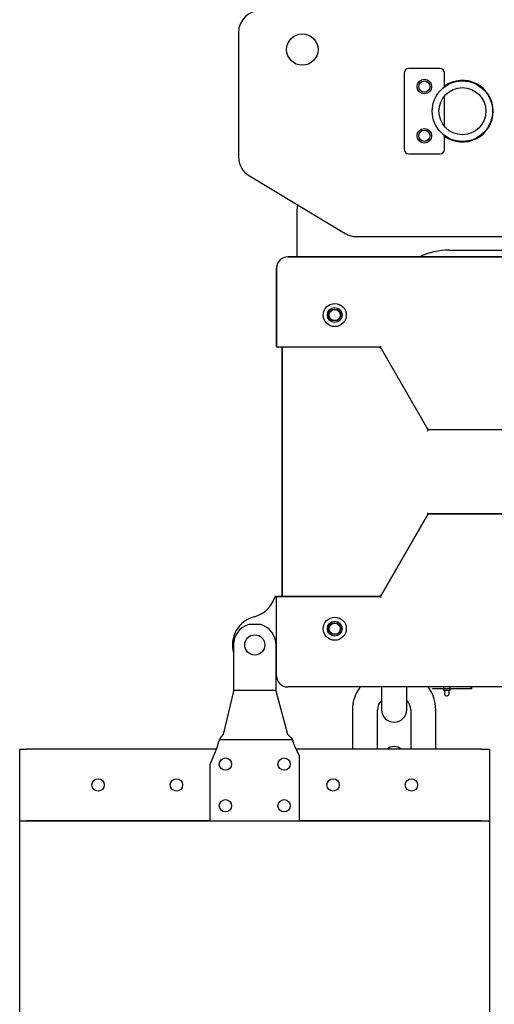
# Model space of a CAD drawing. Header units: millimetres. Extents: x 4495 to 7924, y 3906 to 6331.
# Tile 4 of 40: x 5264 to 5476, y 5361 to 5801. Entities that reach past the tile are written whole.
import ezdxf

# ---------------------------------------------------------------- set-up
doc = ezdxf.new("R2010")
doc.units = ezdxf.units.MM
doc.dimstyles.get("Standard").update_dxf_attribs({"dimtxt": 20, "dimasz": 10, "dimexe": 10, "dimexo": 10, "dimgap": 10, "dimtad": 0, "dimtih": 1, "dimtoh": 1, "dimdsep": 46, "dimtxsty": 'Standard', "dimcen": 0.09, "dimadec": 0, "dimazin": 0, "dimtfac": 1, "dimtofl": 0, "dimtmove": 0, "dimatfit": 3, "dimfxl": 0, "dimtolj": 1, "dimtzin": 0, "dimarcsym": 0})

# ---------------------------------------------------------------- blocks, each defined once
blk = doc.blocks.new('*D15')
at = {"color": 0, "lineweight": -2}
for p, q in [((5688.4, 5532.92), (5688.4, 4892.35)), ((5264.28, 5040.05), (5264.28, 4892.35)), ((5274.28, 4902.35), (5439.67, 4902.35)), ((5678.4, 4902.35), (5513.01, 4902.35))]:
    blk.add_line(p, q, dxfattribs=at)
at = {"color": 0, "lineweight": 18}
for points in [[(5274.28, 4904.02), (5274.28, 4900.69), (5264.28, 4902.35)], [(5678.4, 4904.02), (5678.4, 4900.69), (5688.4, 4902.35)]]:
    blk.add_solid(points, dxfattribs=at)
at = {"layer": 'Defpoints', "color": 0, "lineweight": 18}
for p in [(5688.4, 5542.92), (5264.28, 5050.05), (5688.4, 4902.35)]:
    blk.add_point(p, dxfattribs=at)
at = {"color": 0, "lineweight": 18, "insert": (5476.34, 4902.35), "char_height": 20, "attachment_point": 5}
blk.add_mtext('\\A1;425', dxfattribs=at)

msp = doc.modelspace()

# ---------------------------------------------------------------- linework, layer by layer
for p, q in [((5362.035, 5794.804), (5362.035, 5739.466)), ((5436.035, 5776.804), (5436.035, 5742.804)), ((5452.035, 5778.804), (5438.035, 5778.804)), ((5454.035, 5770.679), (5454.035, 5776.804)), ((5454.035, 5753.004), (5454.035, 5766.605)), ((5454.035, 5742.804), (5454.035, 5748.93)), ((5438.035, 5740.804), (5452.035, 5740.804)), ((5366.89, 5730.891), (5409.66, 5705.229)), ((5388.035, 5713.394), (5388.035, 5694.806)), ((5414.805, 5703.804), (5709.265, 5703.804)), ((5456.035, 5697.804), (5556.535, 5697.804)), ((5384.035, 5694.807), (5413.785, 5694.807)), ((5625.207, 5694.804), (5384.035, 5694.804)), ((5384.035, 5694.804), (5625.207, 5694.804)), ((5413.785, 5694.807), (5413.785, 5694.804)), ((5416.285, 5694.807), (5413.785, 5694.807)), ((5416.285, 5694.804), (5416.285, 5694.807)), ((5416.287, 5694.807), (5418.788, 5694.807)), ((5418.785, 5694.807), (5418.785, 5694.804)), ((5421.285, 5694.807), (5418.785, 5694.807)), ((5421.285, 5694.804), (5421.285, 5694.807)), ((5421.286, 5694.807), (5423.787, 5694.807)), ((5423.785, 5694.807), (5423.785, 5694.804)), ((5426.285, 5694.807), (5423.785, 5694.807)), ((5426.285, 5694.804), (5426.285, 5694.807)), ((5426.285, 5694.807), (5428.786, 5694.807)), ((5428.785, 5694.807), (5428.785, 5694.804)), ((5431.285, 5694.807), (5428.785, 5694.807)), ((5431.285, 5694.804), (5431.285, 5694.807)), ((5431.288, 5694.807), (5433.786, 5694.807)), ((5433.785, 5694.807), (5433.785, 5694.804)), ((5436.285, 5694.807), (5433.785, 5694.807)), ((5436.285, 5694.804), (5436.285, 5694.807)), ((5436.287, 5694.807), (5438.785, 5694.807)), ((5438.785, 5694.807), (5438.785, 5694.804)), ((5441.285, 5694.807), (5438.785, 5694.807)), ((5441.285, 5694.804), (5441.285, 5694.807)), ((5441.286, 5694.807), (5443.787, 5694.807)), ((5443.785, 5694.807), (5443.785, 5694.804)), ((5446.285, 5694.807), (5443.785, 5694.807)), ((5446.285, 5694.804), (5446.285, 5694.807)), ((5446.286, 5694.807), (5448.787, 5694.807)), ((5448.785, 5694.807), (5448.785, 5694.804)), ((5451.285, 5694.807), (5448.785, 5694.807)), ((5451.285, 5694.804), (5451.285, 5694.807)), ((5451.288, 5694.807), (5453.786, 5694.807)), ((5453.785, 5694.807), (5453.785, 5694.804)), ((5456.285, 5694.807), (5453.785, 5694.807)), ((5456.285, 5694.804), (5456.285, 5694.807)), ((5456.287, 5694.807), (5458.785, 5694.807)), ((5458.785, 5694.807), (5458.785, 5694.804)), ((5461.285, 5694.807), (5458.785, 5694.807)), ((5461.285, 5694.804), (5461.285, 5694.807)), ((5461.286, 5694.807), (5463.788, 5694.807)), ((5463.785, 5694.807), (5463.785, 5694.804)), ((5466.285, 5694.807), (5463.785, 5694.807)), ((5466.285, 5694.804), (5466.285, 5694.807)), ((5466.286, 5694.807), (5468.787, 5694.807)), ((5468.785, 5694.807), (5468.785, 5694.804)), ((5471.285, 5694.807), (5468.785, 5694.807)), ((5471.285, 5694.804), (5471.285, 5694.807)), ((5471.285, 5694.807), (5473.786, 5694.807)), ((5473.785, 5694.807), (5473.785, 5694.804)), ((5476.285, 5694.807), (5473.785, 5694.807)), ((5476.285, 5694.804), (5476.285, 5694.807)), ((5379.035, 5689.804), (5379.035, 5689.807)), ((5379.035, 5689.804), (5379.035, 5654.986)), ((5379.035, 5654.986), (5379.035, 5689.804)), ((5379.035, 5654.986), (5379.035, 5654.486)), ((5379.535, 5654.486), (5379.035, 5654.486)), ((5425.52, 5654.486), (5379.535, 5654.486)), ((5381.535, 5653.986), (5381.535, 5543.623)), ((5381.535, 5543.623), (5381.535, 5653.986)), ((5425.52, 5654.486), (5382.035, 5654.486)), ((5425.231, 5653.986), (5425.52, 5654.486)), ((5425.52, 5654.486), (5425.809, 5654.986)), ((5446.796, 5617.54), (5425.52, 5654.486)), ((5446.796, 5617.54), (5425.52, 5654.486)), ((5446.507, 5617.04), (5446.796, 5617.54)), ((5446.796, 5617.54), (5447.085, 5618.04)), ((5496.7, 5617.54), (5446.796, 5617.54)), ((5496.7, 5617.54), (5446.796, 5617.54)), ((5425.52, 5543.123), (5446.796, 5580.069)), ((5446.796, 5580.069), (5425.52, 5543.123)), ((5425.52, 5543.123), (5446.796, 5580.069)), ((5446.796, 5580.069), (5446.507, 5580.569)), ((5446.796, 5580.069), (5496.7, 5580.069)), ((5496.7, 5580.069), (5446.796, 5580.069)), ((5446.796, 5580.069), (5496.7, 5580.069)), ((5447.085, 5579.569), (5446.796, 5580.069)), ((5379.035, 5543.123), (5378.411, 5543.123)), ((5379.035, 5543.123), (5379.535, 5543.123)), ((5379.035, 5542.622), (5379.035, 5543.123)), ((5379.035, 5507.804), (5379.035, 5542.623)), ((5425.52, 5543.123), (5379.535, 5543.123)), ((5379.535, 5543.123), (5425.52, 5543.123)), ((5382.035, 5543.123), (5425.52, 5543.123)), ((5425.52, 5543.123), (5425.231, 5543.623)), ((5425.809, 5542.623), (5425.52, 5543.123)), ((5371.936, 5530.677), (5366.634, 5530.677)), ((5359.785, 5521.554), (5359.785, 5501.925)), ((5378.785, 5501.925), (5378.785, 5521.554)), ((5625.207, 5502.804), (5384.035, 5502.804)), ((5425.935, 5502.807), (5425.935, 5492.66)), ((5437.135, 5492.66), (5437.135, 5502.804)), ((5453.525, 5502.804), (5453.525, 5502.104)), ((5456.525, 5502.104), (5456.525, 5502.804)), ((5465.9, 5502.104), (5465.9, 5502.804)), ((5466.1, 5502.804), (5466.1, 5501.904)), ((5359.785, 5500.976), (5355.225, 5481.513)), ((5359.785, 5501.925), (5359.785, 5500.998)), ((5378.785, 5501.25), (5359.785, 5501.25)), ((5359.785, 5500.976), (5359.785, 5500.998)), ((5378.785, 5500.998), (5378.785, 5501.925)), ((5378.785, 5500.976), (5378.785, 5500.998)), ((5384.109, 5481.513), (5378.785, 5500.976)), ((5448.7, 5501.904), (5448.7, 5502.104)), ((5448.7, 5502.104), (5465.9, 5502.104)), ((5466.1, 5501.904), (5448.7, 5501.904)), ((5453.525, 5501.904), (5453.525, 5501.404)), ((5453.525, 5501.404), (5456.525, 5501.404)), ((5453.975, 5501.404), (5453.975, 5499.704)), ((5454.775, 5498.904), (5455.275, 5498.904)), ((5456.075, 5499.704), (5456.075, 5501.404)), ((5456.525, 5501.404), (5456.525, 5501.904)), ((5412.935, 5492.66), (5412.935, 5475.054)), ((5424.135, 5475.054), (5424.135, 5492.66)), ((5438.935, 5492.66), (5438.935, 5475.054)), ((5450.135, 5475.054), (5450.135, 5492.66)), ((5352.597, 5476.437), (5349.285, 5468.054)), ((5386.165, 5479.14), (5353.463, 5479.14)), ((5389.285, 5471.864), (5387.176, 5476.437)), ((5264.285, 5475.054), (5267.285, 5475.054)), ((5264.285, 5443.054), (5264.285, 5475.054)), ((5267.385, 5475.054), (5267.285, 5475.054)), ((5352.051, 5475.054), (5267.385, 5475.054)), ((5470.285, 5475.054), (5387.812, 5475.054)), ((5389.285, 5443.054), (5389.285, 5471.864)), ((5470.285, 5475.054), (5474.285, 5475.054)), ((5474.285, 5443.054), (5474.285, 5475.054)), ((5474.285, 5443.054), (5474.285, 5475.054)), ((5349.285, 5468.054), (5349.285, 5443.054)), ((5264.285, 5443.054), (5349.286, 5443.054)), ((5264.285, 5050.054), (5264.285, 5443.054)), ((5264.285, 5443.054), (5267.285, 5443.054)), ((5349.287, 5443.054), (5267.385, 5443.054)), ((5349.285, 5443.054), (5389.285, 5443.054)), ((5470.285, 5443.054), (5389.283, 5443.054)), ((5389.284, 5443.054), (5474.285, 5443.054)), ((5474.285, 5050.054), (5474.285, 5443.054))]:
    msp.add_line(p, q)
for centre, radius in [((5390.535, 5787.304), 7), ((5445.035, 5770.804), 3.25), ((5445.035, 5770.804), 2.5), ((5462.035, 5759.804), 13.5), ((5462.035, 5759.804), 10.5), ((5445.035, 5748.804), 3.25), ((5445.035, 5748.804), 2.5), ((5405.035, 5668.804), 5.15), ((5405.035, 5668.804), 5.15), ((5405.035, 5668.804), 3.3), ((5405.035, 5668.807), 2.65), ((5405.035, 5668.807), 2.65), ((5405.035, 5668.807), 2.5), ((5405.035, 5528.804), 5.15), ((5405.035, 5528.804), 5.15), ((5405.035, 5528.804), 3.3), ((5405.035, 5528.807), 2.65), ((5405.035, 5528.807), 2.65), ((5405.035, 5528.807), 2.5), ((5369.285, 5521.554), 4.5), ((5356.189, 5468.348), 2.75), ((5382.381, 5468.348), 2.75), ((5299.285, 5459.054), 2.75), ((5334.285, 5459.054), 2.75), ((5404.285, 5459.054), 2.75), ((5439.285, 5459.054), 2.75), ((5356.189, 5449.761), 2.75), ((5382.381, 5449.761), 2.75)]:
    msp.add_circle(centre, radius)
for centre, radius, start, end in [((5372.035, 5794.804), 10, 90, 180), ((5438.035, 5776.804), 2, 90, 180), ((5452.035, 5776.804), 2, 0, 90), ((5462.035, 5759.804), 13.75, 0, 125.58375), ((5462.035, 5759.804), 13.75, 234.41625, 0), ((5438.035, 5742.804), 2, 180, 270), ((5452.035, 5742.804), 2, 270, 0), ((5372.035, 5739.466), 10, 180, 239.03624), ((5418.035, 5713.394), 30, 171.18323, 180), ((5414.805, 5713.804), 10, 239.03624, 270), ((5456.035, 5667.804), 30, 90, 115.84266), ((5384.035, 5689.807), 5, 90, 180), ((5384.035, 5689.804), 5, 90, 180), ((5384.035, 5689.804), 5, 90, 180), ((5379.535, 5654.986), 0.5, 180, 270), ((5381.035, 5653.986), 0.5, 0, 90), ((5365.535, 5547.18), 13.5, 284.75682, 342.50799), ((5379.535, 5542.623), 0.5, 90, 180), ((5381.035, 5543.623), 0.5, 270, 0), ((5372.285, 5521.554), 13, 104.75682, 195.94109), ((5369.285, 5521.554), 9.5, 106.20648, 180), ((5369.285, 5521.554), 9.5, 0, 73.79352), ((5372.256, 5495.054), 13.5, 59.85565, 61.07533), ((5384.035, 5507.804), 5, 180, 270), ((5384.035, 5507.804), 5, 180, 270), ((5429.735, 5492.66), 16.8, 142.84266, 180), ((5433.335, 5492.66), 16.8, 0, 37.1475), ((5454.775, 5499.704), 0.8, 180, 270), ((5455.275, 5499.704), 0.8, 270, 0), ((5429.735, 5492.66), 5.6, 132.73312, 180), ((5433.335, 5492.66), 5.6, 0, 47.26688), ((5431.535, 5492.66), 5.6, 180, 270), ((5431.535, 5492.66), 5.6, 270, 0), ((5431.535, 5470.56), 5.6, 90, 126.61734), ((5431.535, 5470.56), 5.6, 53.38266, 90)]:
    msp.add_arc(centre, radius, start, end)
for points, knots in [([(5354.016, 5480.148), (5354.042, 5480.177), (5354.069, 5480.205), (5354.121, 5480.261), (5354.199, 5480.346), (5354.277, 5480.431), (5354.432, 5480.602), (5354.533, 5480.715), (5354.836, 5481.056), (5355.032, 5481.284), (5355.225, 5481.513)], [0, 0, 0, 0, 0.0625, 0.0625, 0.125, 0.25, 0.25, 0.5, 0.5, 1, 1, 1, 1]), ([(5385.519, 5480.148), (5385.489, 5480.177), (5385.458, 5480.205), (5385.397, 5480.261), (5385.306, 5480.346), (5385.215, 5480.431), (5385.035, 5480.601), (5384.916, 5480.715), (5384.563, 5481.056), (5384.333, 5481.284), (5384.109, 5481.513)], [0, 0, 0, 0, 0.0625, 0.0625, 0.125, 0.25, 0.25, 0.5, 0.5, 1, 1, 1, 1]), ([(5352.597, 5476.437), (5352.633, 5476.539), (5352.668, 5476.642), (5352.721, 5476.795), (5352.739, 5476.847), (5352.774, 5476.949), (5352.791, 5477), (5352.878, 5477.253), (5352.944, 5477.454), (5353.024, 5477.701), (5353.04, 5477.75), (5353.071, 5477.848), (5353.086, 5477.897), (5353.132, 5478.042), (5353.161, 5478.137), (5353.203, 5478.277), (5353.217, 5478.324), (5353.244, 5478.416), (5353.258, 5478.462), (5353.297, 5478.597), (5353.322, 5478.685), (5353.346, 5478.771)], [0, 0, 0, 0, 0.125, 0.125, 0.1875, 0.1875, 0.25, 0.25, 0.5, 0.5, 0.5625, 0.5625, 0.625, 0.625, 0.75, 0.75, 0.8125, 0.8125, 0.875, 0.875, 1, 1, 1, 1]), ([(5354.016, 5480.148), (5353.952, 5480.079), (5353.889, 5479.998), (5353.797, 5479.859), (5353.766, 5479.809), (5353.722, 5479.731), (5353.707, 5479.704), (5353.678, 5479.649), (5353.664, 5479.62), (5353.592, 5479.475), (5353.539, 5479.349), (5353.475, 5479.177), (5353.463, 5479.142), (5353.439, 5479.071), (5353.403, 5478.962), (5353.368, 5478.849), (5353.346, 5478.771)], [0, 0, 0, 0, 0.25, 0.25, 0.375, 0.375, 0.4375, 0.4375, 0.5, 0.5, 0.75, 0.75, 0.8125, 0.8125, 0.875, 1, 1, 1, 1]), ([(5385.519, 5480.148), (5385.557, 5480.114), (5385.594, 5480.076), (5385.649, 5480.015), (5385.667, 5479.994), (5385.704, 5479.951), (5385.758, 5479.883), (5385.811, 5479.81), (5385.863, 5479.731), (5385.88, 5479.705), (5385.914, 5479.65), (5385.93, 5479.621), (5386.013, 5479.476), (5386.076, 5479.35), (5386.15, 5479.178), (5386.164, 5479.143), (5386.193, 5479.072), (5386.235, 5478.963), (5386.275, 5478.849), (5386.301, 5478.771)], [0, 0, 0, 0, 0.125, 0.125, 0.1875, 0.1875, 0.25, 0.375, 0.375, 0.4375, 0.4375, 0.5, 0.5, 0.75, 0.75, 0.8125, 0.8125, 0.875, 1, 1, 1, 1]), ([(5387.176, 5476.437), (5387.134, 5476.539), (5387.093, 5476.641), (5387.032, 5476.794), (5387.011, 5476.845), (5386.97, 5476.946), (5386.95, 5476.997), (5386.849, 5477.251), (5386.771, 5477.451), (5386.678, 5477.698), (5386.66, 5477.748), (5386.623, 5477.845), (5386.606, 5477.894), (5386.553, 5478.039), (5386.519, 5478.134), (5386.469, 5478.275), (5386.453, 5478.322), (5386.421, 5478.414), (5386.405, 5478.46), (5386.359, 5478.596), (5386.33, 5478.684), (5386.301, 5478.771)], [0, 0, 0, 0, 0.125, 0.125, 0.1875, 0.1875, 0.25, 0.25, 0.5, 0.5, 0.5625, 0.5625, 0.625, 0.625, 0.75, 0.75, 0.8125, 0.8125, 0.875, 0.875, 1, 1, 1, 1])]:
    msp.add_open_spline(points, degree=3, knots=knots)

# ---------------------------------------------------------------- dimensions: what is measured, and where the dimension line sits
at = {"lineweight": 18}
dim = msp.add_linear_dim(base=(5688.396, 4902.353), p1=(5264.285, 5050.054), p2=(5688.396, 5542.921), text='425', dimstyle='Standard', dxfattribs=at)
dim.commit()
dim.dimension.update_dxf_attribs({"geometry": '*D15', "text_midpoint": (5476.34, 4902.353)})

doc.saveas('drawing.dxf')
